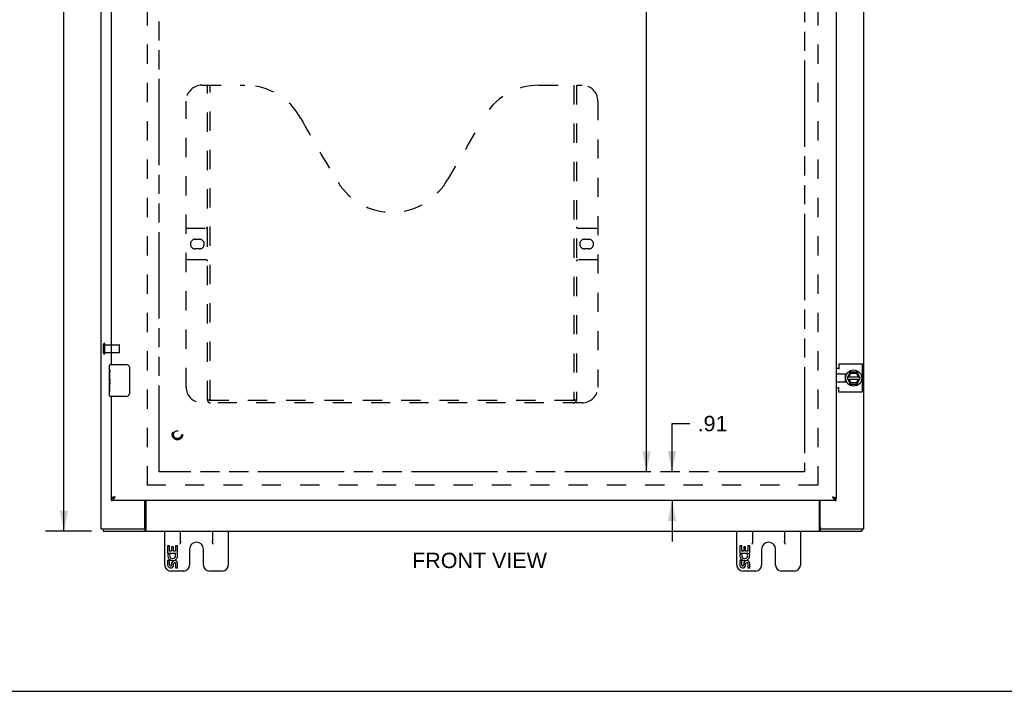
# Model space of a CAD drawing. Header units: inches. Extents: x 0 to 110, y 0 to 71.
# Tile 2 of 7: x 24 to 55, y 0 to 21. Entities that reach past the tile are written whole.
import ezdxf

# ---------------------------------------------------------------- set-up
doc = ezdxf.new("R2010")
doc.units = ezdxf.units.IN
doc.header["$LTSCALE"] = 6.032258
doc.header["$MEASUREMENT"] = 0
doc.linetypes.add('HIDDEN', pattern=[0.2, 0.1, -0.1])
doc.linetypes.add('PHANTOM', pattern=[0.8, 0.45, -0.05, 0.1, -0.05, 0.1, -0.05])
doc.layers.get('0').update_dxf_attribs({"linetype": 'CONTINUOUS'})
for name, color, linetype in [('02___PRT_ALL_AXES', 7, 'CONTINUOUS'), ('AVAILABLE_DOOR_SPACE', 7, 'CONTINUOUS'), ('DEFAULT_2', 8, 'HIDDEN'), ('DIMENSIONS', 7, 'CONTINUOUS')]:
    doc.layers.add(name, color=color, linetype=linetype)
doc.styles.get("Standard").update_dxf_attribs({"font": 'arial.ttf'})
doc.dimstyles.new('DIMSTYLE_1', dxfattribs={"dimtxt": 0.483871, "dimasz": 0.645161, "dimexe": 0.09, "dimexo": 0.07, "dimgap": 0.0375, "dimtad": 0, "dimtih": 1, "dimtoh": 1, "dimzin": 4, "dimdsep": 46, "dimtxsty": 'Standard', "dimblk": '_FILLED', "dimblk1": '_FILLED', "dimblk2": '_FILLED', "dimcen": 0.09, "dimazin": 1, "dimtfac": 1, "dimtofl": 0, "dimtmove": 0, "dimatfit": 3, "dimldrblk": '_FILLED', "dimfxl": 1, "dimtolj": 1, "dimtzin": 4, "dimarcsym": 0})

# ---------------------------------------------------------------- blocks, each defined once
blk = doc.blocks.new('_FILLED')
at = {"color": 0, "linetype": 'ByBlock'}
blk.add_solid([(0, 0), (-1, 0.2), (-1, -0.2)], dxfattribs=at)
blk = doc.blocks.new('*D6')
at = {"layer": 'DIMENSIONS', "color": 2, "linetype": 'Continuous'}
for p, q in [((26.113, 41.037), (24.671, 41.037)), ((25.252, 41.037), (25.252, 23.52)), ((25.252, 5.037), (25.252, 22.553)), ((26.113, 5.037), (24.671, 5.037))]:
    blk.add_line(p, q, dxfattribs=at)
at = {"layer": 'DIMENSIONS', "color": 2, "linetype": 'Continuous', "xscale": 0.6451612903, "yscale": 0.6451612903, "zscale": 0.6451612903}
for p, rotation in [((25.252, 41.037), 90), ((25.252, 5.037), 270)]:
    blk.add_blockref('_FILLED', p, dxfattribs=dict(at, rotation=rotation))
at = {"layer": 'DIMENSIONS', "color": 2, "linetype": 'Continuous', "insert": (25.252, 23.279), "char_height": 0.4839, "width": 1.69085, "attachment_point": 2, "line_spacing_factor": 0.9}
blk.add_mtext('36.00', dxfattribs=at)
blk = doc.blocks.new('*D11')
at = {"layer": 'DIMENSIONS', "color": 2, "linetype": 'Continuous'}
for p, q in [((44.383, 6.912), (44.383, 8.429)), ((44.383, 8.429), (44.947, 8.429)), ((44.383, 6.005), (44.383, 4.715))]:
    blk.add_line(p, q, dxfattribs=at)
at = {"layer": 'DIMENSIONS', "color": 2, "linetype": 'Continuous', "xscale": 0.6451612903, "yscale": 0.6451612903, "zscale": 0.6451612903}
for p, rotation in [((44.383, 6.912), 270), ((44.383, 6.005), 90)]:
    blk.add_blockref('_FILLED', p, dxfattribs=dict(at, rotation=rotation))
at = {"layer": 'DIMENSIONS', "color": 2, "linetype": 'Continuous', "insert": (45.189, 8.671), "char_height": 0.4839, "width": 0.93896, "attachment_point": 1, "line_spacing_factor": 0.9}
blk.add_mtext('.91', dxfattribs=at)
blk = doc.blocks.new('*D12')
at = {"layer": 'DIMENSIONS', "color": 2, "linetype": 'Continuous'}
for p, q in [((43.582, 39.162), (43.582, 23.52)), ((43.582, 6.912), (43.582, 22.553))]:
    blk.add_line(p, q, dxfattribs=at)
at = {"layer": 'DIMENSIONS', "color": 2, "linetype": 'Continuous', "xscale": 0.6451612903, "yscale": 0.6451612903, "zscale": 0.6451612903}
for p, rotation in [((43.582, 39.162), 90), ((43.582, 6.912), 270)]:
    blk.add_blockref('_FILLED', p, dxfattribs=dict(at, rotation=rotation))
at = {"layer": 'DIMENSIONS', "color": 2, "linetype": 'Continuous', "insert": (43.582, 23.279), "char_height": 0.4839, "width": 1.69085, "attachment_point": 2, "line_spacing_factor": 0.9}
blk.add_mtext('32.25', dxfattribs=at)
blk = doc.blocks.new('*D13')
at = {"layer": 'DIMENSIONS', "color": 2, "linetype": 'Continuous'}
for p, q in [((26.747, 30.826), (26.747, 31.961)), ((26.747, 31.407), (25.456, 31.407)), ((28.247, 31.407), (29.753, 31.407))]:
    blk.add_line(p, q, dxfattribs=at)
at = {"layer": 'DIMENSIONS', "color": 2, "linetype": 'Continuous', "xscale": 0.6451612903, "yscale": 0.6451612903, "zscale": 0.6451612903}
blk.add_blockref('_FILLED', (26.747, 31.407), dxfattribs=at)
at = {"layer": 'DIMENSIONS', "color": 2, "linetype": 'Continuous', "xscale": 0.6451612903, "yscale": 0.6451612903, "zscale": 0.6451612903, "rotation": 180}
blk.add_blockref('_FILLED', (28.247, 31.407), dxfattribs=at)
at = {"layer": 'DIMENSIONS', "color": 2, "linetype": 'Continuous', "insert": (29.995, 31.649), "char_height": 0.4839, "width": 1.31491, "attachment_point": 1, "line_spacing_factor": 0.9}
blk.add_mtext('1.50', dxfattribs=at)
blk = doc.blocks.new('*D15')
at = {"layer": 'DIMENSIONS', "color": 2, "linetype": 'Continuous'}
for p, q in [((28.247, 32.295), (37.309, 32.295)), ((48.547, 32.295), (39.484, 32.295))]:
    blk.add_line(p, q, dxfattribs=at)
at = {"layer": 'DIMENSIONS', "color": 2, "linetype": 'Continuous', "xscale": 0.6451612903, "yscale": 0.6451612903, "zscale": 0.6451612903, "rotation": 180}
blk.add_blockref('_FILLED', (28.247, 32.295), dxfattribs=at)
at = {"layer": 'DIMENSIONS', "color": 2, "linetype": 'Continuous', "xscale": 0.6451612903, "yscale": 0.6451612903, "zscale": 0.6451612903}
blk.add_blockref('_FILLED', (48.547, 32.295), dxfattribs=at)
at = {"layer": 'DIMENSIONS', "color": 2, "linetype": 'Continuous', "insert": (38.397, 32.537), "char_height": 0.4839, "width": 1.69085, "attachment_point": 2, "line_spacing_factor": 0.9}
blk.add_mtext('20.30', dxfattribs=at)

msp = doc.modelspace()

# ---------------------------------------------------------------- linework, layer by layer
at = {"color": 3, "linetype": 'Continuous'}
for p, q in [((26.422, 5.112), (26.422, 40.962)), ((49.547, 39.993), (49.547, 6.08)), ((26.747, 10.286), (26.747, 35.787)), ((50.422, 5.112), (50.422, 25.287)), ((49.628, 10.308), (50.365, 10.308)), ((49.628, 10.308), (49.628, 10.144)), ((50.365, 10.308), (50.365, 9.415)), ((49.547, 10.175), (49.628, 10.175)), ((49.628, 9.548), (49.547, 9.548)), ((49.628, 9.415), (49.628, 9.579)), ((50.365, 9.415), (49.628, 9.415)), ((26.747, 6.08), (26.747, 9.286)), ((49.547, 6.005), (26.747, 6.005)), ((26.81, 6.109), (26.804, 6.108)), ((26.815, 6.111), (26.81, 6.109)), ((26.82, 6.112), (26.815, 6.111)), ((26.826, 6.113), (26.82, 6.112)), ((26.834, 6.115), (26.826, 6.113)), ((26.846, 6.118), (26.834, 6.115)), ((26.864, 6.122), (26.846, 6.118)), ((26.852, 6.103), (26.856, 6.11)), ((26.856, 6.11), (26.864, 6.122)), ((27.797, 5.172), (27.797, 6.005)), ((27.824, 6.005), (27.824, 5.067)), ((49.02, 5.067), (49.02, 6.005)), ((49.047, 5.172), (49.047, 6.005)), ((49.43, 6.122), (49.433, 6.122)), ((49.43, 6.122), (49.434, 6.116)), ((49.433, 6.122), (49.444, 6.119)), ((49.434, 6.116), (49.44, 6.106)), ((49.44, 6.106), (49.444, 6.1)), ((49.444, 6.119), (49.453, 6.117)), ((49.444, 6.1), (49.448, 6.094)), ((49.453, 6.117), (49.459, 6.115)), ((49.459, 6.115), (49.465, 6.114)), ((49.465, 6.114), (49.47, 6.113)), ((49.47, 6.113), (49.476, 6.111)), ((49.476, 6.111), (49.481, 6.11)), ((49.481, 6.11), (49.486, 6.109)), ((26.422, 5.112), (27.737, 5.112)), ((26.485, 5.037), (50.359, 5.037)), ((49.107, 5.112), (50.422, 5.112))]:
    msp.add_line(p, q, dxfattribs=at)
at = {"color": 7, "linetype": 'Continuous'}
for p, q in [((26.702, 10.286), (27.212, 10.286)), ((27.312, 10.186), (27.312, 9.386)), ((49.899, 9.866), (49.987, 10.036)), ((49.95, 9.896), (50.01, 10.013)), ((50.204, 10.042), (49.996, 10.042)), ((50.004, 10.022), (50.01, 10.013)), ((50.01, 10.013), (50.182, 10.02)), ((50.187, 10.031), (50.182, 10.02)), ((50.182, 10.02), (50.251, 9.896)), ((50.306, 9.866), (50.213, 10.036)), ((26.687, 9.671), (26.687, 9.704)), ((49.85, 9.818), (49.837, 9.815)), ((49.899, 9.857), (49.987, 9.677)), ((49.914, 9.828), (50.291, 9.828)), ((49.915, 9.896), (50.29, 9.896)), ((50.016, 9.706), (49.957, 9.828)), ((49.996, 9.672), (50.204, 9.672)), ((50.01, 9.696), (50.016, 9.706)), ((50.18, 9.706), (50.016, 9.706)), ((50.25, 9.828), (50.18, 9.706)), ((50.185, 9.696), (50.18, 9.706)), ((50.212, 9.677), (50.307, 9.857)), ((26.687, 9.301), (26.687, 9.441)), ((27.212, 9.286), (26.702, 9.286)), ((26.747, 6.005), (26.747, 6.08)), ((49.547, 6.005), (49.547, 6.08)), ((26.485, 5.112), (26.485, 5.037)), ((27.799, 5.112), (27.799, 5.037)), ((28.422, 3.972), (28.422, 5.037)), ((28.922, 4.724), (28.922, 5.037)), ((29.922, 5.037), (29.922, 4.724)), ((30.422, 5.037), (30.422, 3.972)), ((46.422, 3.972), (46.422, 5.037)), ((46.922, 4.724), (46.922, 5.037)), ((47.922, 5.037), (47.922, 4.724)), ((48.422, 5.037), (48.422, 3.972)), ((49.045, 5.112), (49.045, 5.037)), ((50.359, 5.112), (50.359, 5.037)), ((29.203, 4.475), (29.203, 3.972)), ((29.641, 3.972), (29.641, 4.475)), ((47.203, 4.475), (47.203, 3.972)), ((47.641, 3.972), (47.641, 4.475)), ((29.018, 3.787), (28.607, 3.787)), ((30.237, 3.787), (29.826, 3.787)), ((47.018, 3.787), (46.607, 3.787)), ((48.237, 3.787), (47.826, 3.787)), ((0, 0), (109.677, 0))]:
    msp.add_line(p, q, dxfattribs=at)
for points in [[(27.305, 10.223), (27.307, 10.217), (27.309, 10.211), (27.31, 10.205), (27.311, 10.199), (27.311, 10.193), (27.312, 10.186)], [(49.846, 9.817), (49.848, 9.807), (49.852, 9.789), (49.858, 9.771)], [(49.858, 9.771), (49.864, 9.754), (49.872, 9.737), (49.877, 9.729)], [(27.312, 9.386), (27.311, 9.38), (27.311, 9.374), (27.31, 9.368), (27.309, 9.362), (27.307, 9.356), (27.305, 9.35)], [(26.747, 6.08), (26.749, 6.08), (26.751, 6.08), (26.753, 6.08), (26.755, 6.08), (26.757, 6.081), (26.759, 6.081), (26.761, 6.081), (26.763, 6.081), (26.765, 6.081), (26.767, 6.082), (26.769, 6.082), (26.771, 6.082), (26.773, 6.083), (26.775, 6.083), (26.777, 6.084), (26.779, 6.084), (26.781, 6.085), (26.783, 6.085), (26.785, 6.086), (26.787, 6.086), (26.789, 6.087), (26.791, 6.087), (26.793, 6.088), (26.795, 6.089), (26.797, 6.089), (26.799, 6.09), (26.801, 6.091), (26.803, 6.092), (26.805, 6.093), (26.807, 6.093), (26.809, 6.094), (26.811, 6.095), (26.813, 6.096), (26.815, 6.097), (26.817, 6.098), (26.819, 6.099), (26.821, 6.1), (26.822, 6.1)], [(49.472, 6.1), (49.472, 6.1), (49.474, 6.099), (49.476, 6.098), (49.478, 6.097), (49.48, 6.096), (49.482, 6.095), (49.484, 6.094), (49.486, 6.093), (49.488, 6.093), (49.49, 6.092), (49.492, 6.091), (49.494, 6.09), (49.496, 6.089), (49.498, 6.089), (49.5, 6.088), (49.502, 6.087), (49.504, 6.087), (49.506, 6.086), (49.508, 6.086), (49.51, 6.085), (49.512, 6.085), (49.514, 6.084), (49.516, 6.084), (49.518, 6.083), (49.52, 6.083), (49.522, 6.082), (49.525, 6.082), (49.527, 6.082), (49.529, 6.081), (49.531, 6.081), (49.533, 6.081), (49.535, 6.081), (49.537, 6.081), (49.539, 6.08), (49.541, 6.08), (49.543, 6.08), (49.545, 6.08), (49.547, 6.08)], [(27.808, 5.116), (27.806, 5.115), (27.805, 5.114), (27.804, 5.113), (27.803, 5.113), (27.802, 5.112), (27.801, 5.112), (27.8, 5.112), (27.799, 5.112)], [(27.824, 5.123), (27.823, 5.123), (27.822, 5.123), (27.821, 5.123), (27.82, 5.123), (27.818, 5.123), (27.817, 5.123), (27.816, 5.122), (27.814, 5.122), (27.813, 5.121), (27.812, 5.12), (27.811, 5.119), (27.81, 5.118), (27.808, 5.116)], [(49.02, 5.123), (49.021, 5.123), (49.022, 5.123), (49.023, 5.123), (49.024, 5.123), (49.025, 5.123), (49.026, 5.123), (49.028, 5.122), (49.029, 5.122), (49.03, 5.121), (49.031, 5.12), (49.032, 5.119), (49.034, 5.118)], [(49.034, 5.118), (49.036, 5.116), (49.037, 5.115), (49.038, 5.114), (49.039, 5.113), (49.04, 5.113), (49.042, 5.112), (49.043, 5.112), (49.044, 5.112), (49.045, 5.112)], [(28.922, 4.724), (28.921, 4.716), (28.92, 4.708), (28.919, 4.7), (28.917, 4.692), (28.915, 4.683), (28.912, 4.674), (28.908, 4.665), (28.905, 4.656), (28.901, 4.646), (28.897, 4.637)], [(29.947, 4.637), (29.943, 4.646), (29.939, 4.656), (29.935, 4.665), (29.932, 4.674), (29.929, 4.683), (29.926, 4.692), (29.924, 4.7), (29.923, 4.708), (29.922, 4.716), (29.922, 4.724)], [(46.922, 4.724), (46.921, 4.716), (46.92, 4.708), (46.919, 4.7), (46.917, 4.692), (46.915, 4.683), (46.912, 4.674), (46.908, 4.665), (46.905, 4.656), (46.901, 4.646), (46.897, 4.637)], [(47.947, 4.637), (47.943, 4.646), (47.939, 4.656), (47.935, 4.665), (47.932, 4.674), (47.929, 4.683), (47.926, 4.692), (47.924, 4.7), (47.923, 4.708), (47.922, 4.716), (47.922, 4.724)]]:
    msp.add_lwpolyline(points, dxfattribs=at)
at = {"color": 3, "linetype": 'Continuous'}
for points in [[(26.797, 6.106), (26.794, 6.105), (26.792, 6.105), (26.79, 6.104), (26.787, 6.103), (26.785, 6.103), (26.783, 6.102), (26.781, 6.101), (26.779, 6.101), (26.777, 6.1), (26.775, 6.099), (26.773, 6.099), (26.771, 6.098), (26.769, 6.097), (26.768, 6.096), (26.766, 6.096), (26.764, 6.095), (26.763, 6.094), (26.761, 6.094), (26.76, 6.093), (26.759, 6.092), (26.757, 6.092), (26.756, 6.091), (26.755, 6.09), (26.754, 6.09), (26.753, 6.089), (26.752, 6.088), (26.751, 6.088), (26.75, 6.087), (26.75, 6.086), (26.749, 6.086), (26.749, 6.085), (26.748, 6.084), (26.748, 6.084), (26.747, 6.083), (26.747, 6.082), (26.747, 6.082), (26.747, 6.081), (26.747, 6.08)], [(26.747, 6.005), (26.749, 6.005), (26.751, 6.005), (26.753, 6.006), (26.755, 6.006), (26.757, 6.006), (26.759, 6.007), (26.761, 6.007), (26.763, 6.008), (26.765, 6.009), (26.767, 6.009), (26.769, 6.01), (26.771, 6.011), (26.773, 6.012), (26.775, 6.014), (26.777, 6.015), (26.779, 6.016), (26.781, 6.017), (26.783, 6.019), (26.785, 6.02), (26.787, 6.022), (26.789, 6.024), (26.791, 6.025), (26.793, 6.027), (26.795, 6.029), (26.797, 6.031), (26.799, 6.033), (26.801, 6.035), (26.803, 6.037), (26.805, 6.039), (26.807, 6.042), (26.809, 6.044), (26.811, 6.046), (26.813, 6.049), (26.815, 6.051), (26.817, 6.054), (26.819, 6.057), (26.821, 6.059), (26.823, 6.062), (26.825, 6.065), (26.827, 6.067), (26.829, 6.07), (26.831, 6.073), (26.833, 6.076), (26.835, 6.079), (26.837, 6.082), (26.839, 6.085), (26.842, 6.088), (26.844, 6.091), (26.846, 6.094), (26.848, 6.097), (26.852, 6.103)], [(26.804, 6.108), (26.802, 6.107), (26.797, 6.106)], [(49.448, 6.094), (49.45, 6.091), (49.452, 6.088), (49.454, 6.085), (49.456, 6.082), (49.458, 6.079), (49.46, 6.076), (49.462, 6.073), (49.464, 6.07), (49.466, 6.067), (49.468, 6.065), (49.47, 6.062), (49.472, 6.059), (49.474, 6.057), (49.476, 6.054), (49.478, 6.051), (49.48, 6.049), (49.482, 6.046), (49.484, 6.044), (49.486, 6.042), (49.488, 6.039), (49.49, 6.037), (49.492, 6.035), (49.494, 6.033), (49.496, 6.031), (49.498, 6.029), (49.5, 6.027), (49.502, 6.025), (49.504, 6.024), (49.506, 6.022), (49.508, 6.02), (49.51, 6.019), (49.512, 6.017), (49.514, 6.016), (49.516, 6.015), (49.518, 6.014), (49.52, 6.012), (49.522, 6.011), (49.525, 6.01), (49.527, 6.009), (49.529, 6.009), (49.531, 6.008), (49.533, 6.007), (49.535, 6.007), (49.537, 6.006), (49.539, 6.006), (49.541, 6.006), (49.543, 6.005), (49.545, 6.005), (49.547, 6.005)], [(49.486, 6.109), (49.492, 6.107), (49.494, 6.107), (49.497, 6.106), (49.499, 6.105), (49.501, 6.105), (49.504, 6.104), (49.506, 6.103), (49.508, 6.103), (49.51, 6.102), (49.512, 6.101), (49.515, 6.101), (49.517, 6.1), (49.518, 6.099), (49.52, 6.099), (49.522, 6.098), (49.524, 6.097), (49.526, 6.096), (49.527, 6.096), (49.529, 6.095), (49.531, 6.094), (49.532, 6.094), (49.533, 6.093), (49.535, 6.092), (49.536, 6.092), (49.537, 6.091), (49.538, 6.09), (49.539, 6.09), (49.54, 6.089), (49.541, 6.088), (49.542, 6.088), (49.543, 6.087), (49.544, 6.086), (49.544, 6.086), (49.545, 6.085), (49.545, 6.084), (49.546, 6.084), (49.546, 6.083), (49.546, 6.082), (49.547, 6.082), (49.547, 6.081), (49.547, 6.08)], [(27.814, 5.053), (27.813, 5.05), (27.812, 5.048), (27.811, 5.047), (27.81, 5.045), (27.809, 5.043), (27.807, 5.042), (27.806, 5.04), (27.805, 5.039), (27.804, 5.038), (27.802, 5.038), (27.801, 5.037), (27.8, 5.037), (27.799, 5.037), (27.799, 5.037)], [(27.824, 5.067), (27.823, 5.066), (27.821, 5.064), (27.82, 5.063), (27.819, 5.061), (27.818, 5.059), (27.817, 5.057), (27.814, 5.053)], [(49.02, 5.067), (49.021, 5.066), (49.022, 5.064), (49.023, 5.063), (49.024, 5.061), (49.026, 5.059), (49.027, 5.057)], [(49.027, 5.057), (49.029, 5.053), (49.03, 5.05), (49.031, 5.048), (49.033, 5.047), (49.034, 5.045), (49.035, 5.043), (49.036, 5.042), (49.037, 5.04), (49.039, 5.039), (49.04, 5.038), (49.041, 5.038), (49.042, 5.037), (49.043, 5.037), (49.044, 5.037), (49.045, 5.037)]]:
    msp.add_lwpolyline(points, dxfattribs=at)
at = {"color": 7, "linetype": 'Continuous'}
msp.add_circle((50.1, 9.862), 0.254, dxfattribs=at)
for centre, radius, start, end in [((26.702, 10.271), 0.015, 90, 180), ((27.212, 10.186), 0.1, 21.1999, 90), ((50.1, 9.862), 0.266, 150.0137, 190), ((49.996, 10.032), 0.01, 90, 152.7647), ((50.204, 10.032), 0.01, 28.8968, 90), ((49.908, 9.861), 0.01, 152.7647, 205.9948), ((49.996, 9.682), 0.01, 205.9948, 270), ((50.204, 9.682), 0.01, 270, 332.3947), ((50.298, 9.861), 0.01, 332.3947, 28.8968), ((50.1, 9.862), 0.266, 356.1514, 3.5482), ((26.702, 9.301), 0.015, 180, 270), ((27.212, 9.386), 0.1, 270, 338.7946), ((28.447, 5.012), 0.025, 90, 180), ((28.897, 5.012), 0.025, 0, 90), ((29.947, 5.012), 0.025, 90, 180), ((30.397, 5.012), 0.025, 0, 90), ((46.447, 5.012), 0.025, 90, 180), ((46.897, 5.012), 0.025, 0, 90), ((47.947, 5.012), 0.025, 90, 180), ((48.397, 5.012), 0.025, 0, 90), ((29.422, 4.475), 0.219, 0, 180), ((47.422, 4.475), 0.219, 0, 180), ((28.607, 3.972), 0.185, 180, 270), ((29.018, 3.972), 0.185, 270, 360), ((29.826, 3.972), 0.185, 180, 270), ((30.237, 3.972), 0.185, 270, 360), ((46.607, 3.972), 0.185, 180, 270), ((47.018, 3.972), 0.185, 270, 360), ((47.826, 3.972), 0.185, 180, 270), ((48.237, 3.972), 0.185, 270, 360)]:
    msp.add_arc(centre, radius, start, end, dxfattribs=at)
at = {"color": 3, "linetype": 'Continuous'}
for centre, start, end in [((27.737, 5.172), 270, 360), ((49.107, 5.172), 180, 270)]:
    msp.add_arc(centre, 0.06, start, end, dxfattribs=at)
at = {"layer": '02___PRT_ALL_AXES', "color": 8, "linetype": 'HIDDEN'}
for p, q in [((26.54, 10.91), (26.987, 10.91)), ((26.54, 10.662), (26.54, 10.91)), ((26.54, 10.662), (26.987, 10.662))]:
    msp.add_line(p, q, dxfattribs=at)
at = {"layer": '02___PRT_ALL_AXES', "color": 7, "linetype": 'Continuous'}
for p, q in [((26.687, 10.128), (26.687, 10.271)), ((26.687, 9.872), (26.687, 10.124)), ((26.696, 10.069), (26.687, 10.069)), ((26.697, 9.902), (26.697, 10.058)), ((49.834, 9.995), (49.834, 9.878)), ((26.687, 9.902), (26.697, 9.902)), ((26.687, 9.301), (26.687, 9.869)), ((26.689, 9.839), (26.687, 9.839)), ((26.687, 9.707), (26.696, 9.707)), ((26.687, 9.671), (26.697, 9.671)), ((26.687, 9.608), (26.697, 9.608)), ((26.697, 9.718), (26.697, 9.771)), ((26.697, 9.441), (26.697, 9.671)), ((49.834, 9.846), (49.834, 9.729)), ((26.687, 9.441), (26.697, 9.441)), ((28.576, 4.577), (28.513, 4.577)), ((28.513, 4.577), (28.513, 4.346)), ((28.513, 4.346), (28.775, 4.346)), ((28.576, 4.409), (28.576, 4.577)), ((28.639, 4.409), (28.576, 4.409)), ((28.699, 4.545), (28.639, 4.545)), ((28.639, 4.545), (28.639, 4.409)), ((28.699, 4.409), (28.699, 4.545)), ((28.764, 4.409), (28.699, 4.409)), ((28.775, 4.346), (28.747, 4.327)), ((28.827, 4.577), (28.764, 4.577)), ((28.764, 4.577), (28.764, 4.409)), ((28.809, 4.346), (28.827, 4.346)), ((28.827, 4.346), (28.827, 4.577)), ((46.576, 4.577), (46.513, 4.577)), ((46.513, 4.577), (46.513, 4.346)), ((46.513, 4.346), (46.775, 4.346)), ((46.576, 4.409), (46.576, 4.577)), ((46.639, 4.409), (46.576, 4.409)), ((46.699, 4.545), (46.639, 4.545)), ((46.639, 4.545), (46.639, 4.409)), ((46.699, 4.409), (46.699, 4.545)), ((46.764, 4.409), (46.699, 4.409)), ((46.775, 4.346), (46.747, 4.327)), ((46.827, 4.577), (46.764, 4.577)), ((46.764, 4.577), (46.764, 4.409)), ((46.809, 4.346), (46.827, 4.346)), ((46.827, 4.346), (46.827, 4.577)), ((28.576, 4.116), (28.513, 4.116)), ((28.513, 4.116), (28.513, 3.979)), ((28.583, 4.31), (28.526, 4.335)), ((28.576, 3.979), (28.576, 4.116)), ((28.699, 3.959), (28.699, 4.028)), ((46.576, 4.116), (46.513, 4.116)), ((46.513, 4.116), (46.513, 3.979)), ((46.583, 4.31), (46.526, 4.335)), ((46.576, 3.979), (46.576, 4.116)), ((46.699, 3.959), (46.699, 4.028)), ((28.639, 4.021), (28.639, 3.979)), ((28.764, 4.021), (28.764, 3.885)), ((28.764, 3.885), (28.827, 3.885)), ((28.827, 3.885), (28.827, 4.021)), ((46.639, 4.021), (46.639, 3.979)), ((46.764, 4.021), (46.764, 3.885)), ((46.764, 3.885), (46.827, 3.885)), ((46.827, 3.885), (46.827, 4.021))]:
    msp.add_line(p, q, dxfattribs=at)
at = {"layer": '02___PRT_ALL_AXES', "color": 3, "linetype": 'Continuous'}
for p, q in [((49.641, 9.995), (49.884, 9.995)), ((49.884, 9.729), (49.641, 9.729))]:
    msp.add_line(p, q, dxfattribs=at)
at = {"layer": '02___PRT_ALL_AXES', "color": 7, "linetype": 'Continuous'}
for points in [[(26.687, 10.127), (26.687, 10.124), (26.687, 10.12), (26.688, 10.115), (26.689, 10.109), (26.691, 10.102), (26.692, 10.094), (26.694, 10.086), (26.695, 10.077), (26.696, 10.068), (26.697, 10.058)], [(26.687, 9.872), (26.687, 9.864), (26.687, 9.857), (26.688, 9.848), (26.689, 9.84), (26.691, 9.831), (26.692, 9.822), (26.693, 9.813), (26.694, 9.804), (26.695, 9.795), (26.696, 9.787), (26.696, 9.779), (26.697, 9.771)], [(26.697, 9.718), (26.696, 9.712), (26.696, 9.706), (26.695, 9.7), (26.695, 9.694), (26.694, 9.688), (26.694, 9.682)]]:
    msp.add_lwpolyline(points, dxfattribs=at)
at = {"layer": '02___PRT_ALL_AXES', "color": 8, "linetype": 'HIDDEN'}
msp.add_circle((28.822, 8.08), 0.124, dxfattribs=at)
at = {"layer": '02___PRT_ALL_AXES', "color": 3, "linetype": 'Continuous'}
for start, end in [(90, 135.2119), (224.7881, 270)]:
    msp.add_arc((49.641, 9.862), 0.133, start, end, dxfattribs=at)
at = {"layer": '02___PRT_ALL_AXES', "color": 7, "linetype": 'Continuous'}
for centre, radius, start, end in [((50.1, 9.862), 0.281, 151.7622, 160.7964), ((50.1, 9.862), 0.281, 199.2036, 208.2378), ((28.67, 4.273), 0.157, 25.737, 27.8532), ((28.673, 4.273), 0.154, 341.4199, 26.1963), ((46.67, 4.273), 0.157, 25.737, 27.8532), ((46.673, 4.273), 0.154, 341.4199, 26.1963), ((28.67, 4.273), 0.157, 156.5966, 341.8791), ((28.67, 4.273), 0.0943, 156.5966, 35.1122), ((28.733, 4.021), 0.0943, 0, 180), ((28.734, 4.017), 0.0362, 83.4285, 161.7628), ((28.733, 4.021), 0.0314, 0, 81.2295), ((46.67, 4.273), 0.157, 156.5966, 341.8791), ((46.67, 4.273), 0.0943, 156.5966, 35.1122), ((46.733, 4.021), 0.0943, 0, 180), ((46.734, 4.017), 0.0362, 83.4285, 161.7628), ((46.733, 4.021), 0.0314, 0, 81.2295), ((28.607, 3.979), 0.0943, 179.9911, 347.4338), ((28.607, 3.979), 0.0314, 180, 0.0485), ((46.607, 3.979), 0.0943, 179.9911, 347.4338), ((46.607, 3.979), 0.0314, 180, 0.0485)]:
    msp.add_arc(centre, radius, start, end, dxfattribs=at)
msp.add_ellipse((26.887, 9.704), major_axis=(0.2, 0), ratio=0.432808, start_param=-3.141593, end_param=-2.879776, dxfattribs=at)
at = {"layer": 'AVAILABLE_DOOR_SPACE', "color": 4, "linetype": 'PHANTOM'}
for p, q in [((28.247, 6.912), (28.247, 39.162)), ((48.547, 39.162), (48.547, 6.912)), ((48.547, 6.912), (28.247, 6.912))]:
    msp.add_line(p, q, dxfattribs=at)
at = {"layer": 'DEFAULT_2', "color": 8, "linetype": 'HIDDEN'}
for p, q in [((27.872, 39.662), (27.872, 6.412)), ((48.972, 39.662), (48.972, 6.412)), ((29.592, 19.08), (30.947, 19.08)), ((29.767, 9.17), (29.767, 19.08)), ((29.847, 9.2), (29.847, 19.08)), ((40.197, 19.08), (41.552, 19.08)), ((41.297, 19.08), (41.297, 9.2)), ((41.377, 19.08), (41.377, 9.17)), ((29.092, 9.58), (29.092, 18.58)), ((42.052, 18.58), (42.052, 9.58)), ((29.092, 14.58), (29.727, 14.58)), ((41.417, 14.58), (42.052, 14.58)), ((29.378, 14.23), (29.515, 14.23)), ((41.628, 14.23), (41.765, 14.23)), ((29.515, 13.93), (29.378, 13.93)), ((41.765, 13.93), (41.628, 13.93)), ((29.727, 13.58), (29.092, 13.58)), ((42.052, 13.58), (41.417, 13.58)), ((26.497, 10.644), (26.497, 10.928)), ((26.54, 10.644), (26.54, 10.928)), ((26.997, 10.672), (26.997, 10.9)), ((41.552, 9.08), (29.592, 9.08)), ((41.293, 9.16), (29.851, 9.16)), ((48.97, 6.487), (27.874, 6.487))]:
    msp.add_line(p, q, dxfattribs=at)
for points in [[(29.757, 9.2), (29.773, 9.189), (29.789, 9.18), (29.805, 9.172), (29.82, 9.166), (29.835, 9.162), (29.851, 9.16)], [(41.293, 9.16), (41.308, 9.162), (41.323, 9.166), (41.339, 9.172), (41.355, 9.18), (41.371, 9.189), (41.387, 9.2)]]:
    msp.add_lwpolyline(points, dxfattribs=at)
for radius in [0.164, 0.124]:
    msp.add_circle((28.822, 8.08), radius, dxfattribs=at)
for centre, radius, start, end in [((29.592, 18.58), 0.5, 90, 180), ((30.947, 17.08), 2, 28.4813, 90), ((40.197, 17.08), 2, 90, 151.5187), ((41.552, 18.58), 0.5, 0, 90), ((67.255, 36.779), 39.307, 208.4813, 211.8705), ((3.889, 36.779), 39.307, 328.1295, 331.5187), ((35.572, 17.08), 2, 211.8705, 328.1295), ((29.727, 14.62), 0.04, 270, 360), ((41.417, 14.62), 0.04, 180, 270), ((29.378, 14.08), 0.15, 90, 270), ((29.515, 14.08), 0.15, 270, 90), ((41.628, 14.08), 0.15, 90, 270), ((41.765, 14.08), 0.15, 270, 90), ((29.727, 13.54), 0.04, 0, 90), ((41.417, 13.54), 0.04, 90, 180), ((26.518, 10.928), 0.0215, 360, 180), ((26.987, 10.9), 0.01, 360, 90), ((26.518, 10.644), 0.0215, 180, 0), ((26.987, 10.672), 0.01, 270, 0), ((29.592, 9.58), 0.5, 180, 270), ((41.552, 9.58), 0.5, 270, 360), ((29.857, 9.17), 0.09, 180, 270), ((29.887, 9.2), 0.04, 180, 270), ((41.257, 9.2), 0.04, 270, 360), ((41.287, 9.17), 0.09, 270, 360)]:
    msp.add_arc(centre, radius, start, end, dxfattribs=at)

# ---------------------------------------------------------------- texts
at = {"layer": 'DIMENSIONS', "color": 2, "linetype": 'Continuous', "insert": (38.328, 4.363), "char_height": 0.4839, "width": 4.23432, "attachment_point": 2, "line_spacing_factor": 0.9}
msp.add_mtext('FRONT VIEW', dxfattribs=at)

# ---------------------------------------------------------------- dimensions: what is measured, and where the dimension line sits
at = {"layer": 'DIMENSIONS', "color": 2, "linetype": 'Continuous'}
for base, p1, p2, angle, picture, middle in [((25.252, 5.037), (26.183, 41.037), (26.183, 5.037), 270, '*D6', (25.251, 23.034)), ((43.582, 6.912), (48.547, 39.162), (48.547, 6.912), 270, '*D12', (43.583, 23.034)), ((26.747, 31.407), (28.247, 6.912), (26.747, 30.756), 180, '*D13', (30.673, 31.404)), ((44.383, 6.005), (48.547, 6.912), (49.547, 6.005), 270, '*D11', (45.626, 8.427))]:
    dim = msp.add_linear_dim(base=base, p1=p1, p2=p2, angle=angle, dimstyle='DIMSTYLE_1', dxfattribs=at)
    dim.commit()
    dim.dimension.update_dxf_attribs({"geometry": picture, "text_midpoint": middle, "dimtype": 160})
dim = msp.add_linear_dim(base=(48.547, 32.295), p1=(28.247, 6.912), p2=(48.547, 6.912), dimstyle='DIMSTYLE_1', dxfattribs=at)
dim.commit()
dim.dimension.update_dxf_attribs({"geometry": '*D15', "text_midpoint": (38.39, 32.292), "dimtype": 160})

doc.saveas('drawing.dxf')
